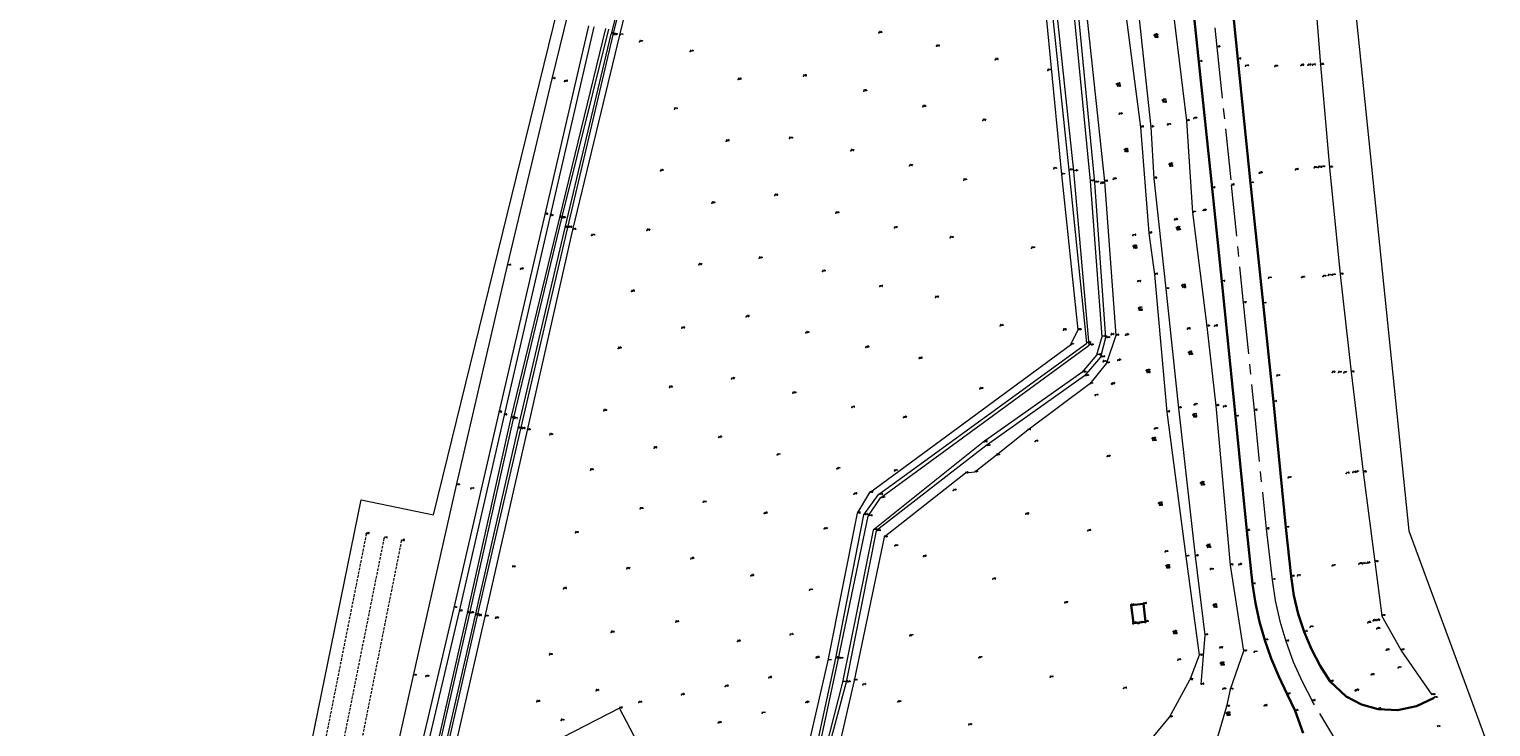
# Model space of a CAD drawing. Header units: metres. Extents: x 102665 to 103901, y 415762 to 419767.
# Tile 5 of 93: x 102841 to 103126, y 416287 to 416423. Entities that reach past the tile are written whole.
import ezdxf
from ezdxf.enums import TextEntityAlignment as Align

# ---------------------------------------------------------------- set-up
doc = ezdxf.new("R2010")
doc.units = ezdxf.units.M
doc.header["$MEASUREMENT"] = 0
doc.linetypes.add('AM-AS', pattern=[16, 10, -2, 2, -2])
doc.linetypes.add('DASHED', pattern=[0.75, 0.5, -0.25])
for name, color, linetype, lineweight in [('B-BH-OG-TOPOGRAFIE_BEBOUWING-G', 7, 'Continuous', 30), ('B-GV-GR-BOOM-S', 90, 'Continuous', 13), ('B-WE-AM-AS-G', 10, 'AM-AS', 13), ('DTM-Boomdiameter', 96, 'Continuous', 0), ('DTM-Dorpel', 20, 'Continuous', 0), ('DTM-Hekwerk', 36, 'Continuous', 0), ('DTM-Hoogtecijfer', 7, 'Continuous', 0), ('DTM-Insteek', 125, 'Continuous', 0), ('DTM-Rijweggrens', 253, 'Continuous', 0), ('DTM-Taludlijn', 71, 'Continuous', 0), ('DTM-teen_sloot', 140, 'Continuous', 0), ('DTM-Vangrail', 11, 'Continuous', 0), ('DTM-Verkeersbordpaal', 25, 'Continuous', 0), ('DTM-Watergrens', 140, 'Continuous', 0), ('DTM-wegmarkeringen', 40, 'DASHED', 0), ('DTM_09-07-2015_terrestrisch', 83, 'Continuous', 0), ('Level 25', 7, 'Continuous', 0), ('mp', 7, 'Continuous', 0)]:
    doc.layers.add(name, color=color, linetype=linetype, lineweight=lineweight)
doc.styles.add('LBD', font='txt.shx')
doc.styles.get("Standard").update_dxf_attribs({"font": 'txt.shx'})

# ---------------------------------------------------------------- blocks, each defined once
blk = doc.blocks.new('125_2')
at = {"layer": 'Level 25', "color": 0, "linetype": 'Continuous', "lineweight": 0}
for p, q in [((0.2119999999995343, 0.2119999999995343), (-0.2119999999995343, -0.2119999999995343)), ((0.2119999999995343, -0.2119999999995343), (-0.2119999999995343, 0.2119999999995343))]:
    blk.add_line(p, q, dxfattribs=at)
blk.add_circle((0, 0), 0.3, dxfattribs=at)
blk = doc.blocks.new('145_2')
at = {"color": 0, "linetype": 'ByBlock', "lineweight": -2, "flags": 128}
blk.add_lwpolyline([(-0.25, 0), (-0.1558730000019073, 0.1954579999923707), (0.05563000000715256, 0.2437320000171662), (0.2252420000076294, 0.1084710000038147), (0.2252420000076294, -0.1084710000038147), (0.05563000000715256, -0.2437320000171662), (-0.1558730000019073, -0.1954579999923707), (0.25, 0)], dxfattribs=at)
blk.add_lwpolyline([(-0.25, 0), (-0.2022550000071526, 0.1469460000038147), (-0.07725500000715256, 0.2377640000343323), (0.07725400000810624, 0.2377640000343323), (0.2022540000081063, 0.1469460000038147), (0.25, 0), (0.2022540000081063, -0.1469460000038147), (0.07725400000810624, -0.2377640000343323), (-0.07725500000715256, -0.2377640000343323), (-0.2022550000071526, -0.1469460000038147), (-0.25, 0)], close=True, dxfattribs=at)

msp = doc.modelspace()

# ---------------------------------------------------------------- linework, layer by layer
at = {"layer": 'B-BH-OG-TOPOGRAFIE_BEBOUWING-G'}
for p in [(103055.431, 416310.868, 1.372), (103057.8231579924, 416311.1466648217, 1.404), (103055.852, 416307.346, 1.38), (103058.204, 416307.597, 1.536)]:
    msp.add_point(p, dxfattribs=at)
msp.add_3dface([(103055.431, 416310.868, 1.372), (103057.8231579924, 416311.1466648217, 1.404), (103058.204, 416307.597, 1.536), (103055.852, 416307.346, 1.38)], dxfattribs=at)
at = {"layer": 'B-WE-AM-AS-G', "extrusion": (-0.00283866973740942, 0.004732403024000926, 0.9999847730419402), "elevation": 1681.884988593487}
msp.add_lwpolyline([(103096.9194790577, 416277.8800729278), (103090.3013041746, 416288.9131964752)], dxfattribs=at)
at = {"layer": 'B-WE-AM-AS-G'}
msp.add_polyline3d([(103070.04, 416439.287, 4.249000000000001), (103072.137, 416419.599, 4.248), (103074.928, 416392.7310000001, 4.203), (103077.273, 416369.799, 4.216), (103079.383, 416348.837, 4.222000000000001), (103081.712, 416325.709, 4.217000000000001), (103082.885, 416315.808, 4.186), (103083.5152032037, 416311.7576460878, 4.211), (103084.4067881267, 416307.7566962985, 4.236), (103085.556, 416303.822, 4.261), (103087.0106600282, 416299.8392789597, 4.328333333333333), (103088.729241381, 416295.9631235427, 4.395666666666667), (103090.704, 416292.211, 4.463)], dxfattribs=at)
at = {"layer": 'DTM-Dorpel'}
msp.add_point((103056.9874865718, 416307.4143037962, 1.703), dxfattribs=at)
at = {"layer": 'DTM-Hekwerk', "color": 36, "extrusion": (-0.3815337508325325, -0.2039461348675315, 0.9015752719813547), "elevation": -124238.7385015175, "flags": 128}
msp.add_lwpolyline([(-318523.247149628, 258921.5190423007), (-318533.781148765, 258920.2084301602), (-318541.4469071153, 258920.0119539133)], dxfattribs=at)
at = {"layer": 'DTM-Hekwerk', "color": 36}
for points in [[(103090.603, 416437.372, 3.81), (103092.311, 416416.178, 3.875), (103094.073, 416396.165, 3.833), (103096.143, 416375.288, 3.819), (103098.29, 416356.246, 3.86), (103100.667, 416336.754, 3.878), (103102.932, 416319.278, 3.743), (103104.299, 416308.772, 3.989)], [(102949.625, 416423.797, 1.094), (102941.155, 416386.978, 1.058), (102932.149, 416348.434, 0.864), (102923.394, 416310.343, 0.935), (102915.106, 416275.037, 1.097), (102906.95, 416237.5790000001, 1.025), (102899.197, 416201.2420000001, 1.176), (102897.126, 416189.56, 1.305)], [(102942.2784308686, 416283.9162895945, 0.9833874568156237), (102949.415, 416270.432, 1.041), (102962.64, 416277.521, 1.09), (102955.658, 416290.765, 1.019), (102942.2784308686, 416283.9162895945, 1.009067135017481)]]:
    msp.add_polyline3d(points, dxfattribs=at)
at = {"layer": 'DTM-Hoogtecijfer'}
for p in [(102959.613, 416420.678, 0.77), (103006.241, 416422.422, 0.8290000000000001), (102969.468, 416418.77, 0.79), (103017.498, 416419.7800000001, 0.897), (103028.939, 416417.168, 0.8040000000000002), (103039.144, 416415.093, 0.769), (103077.694, 416415.903, 4.175), (103083.403, 416415.869, 3.994), (103088.499, 416416.021, 3.796), (103089.864, 416416.1, 3.421), (103090.763, 416416.134, 3.717), (102944.974, 416412.923, 1.299), (102978.834, 416413.29, 0.796), (102991.552, 416413.988, 0.8030000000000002), (103003.303, 416411.05, 0.8450000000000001), (102966.388, 416407.531, 0.79), (103014.797, 416408.004, 0.8470000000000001), (103053.1, 416406.5520000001, 1.247), (103067.625, 416405.709, 3.994), (103026.515, 416405.352, 0.8220000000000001), (103062.508, 416404.45, 2.733), (102976.489, 416401.299, 0.8040000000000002), (102988.816, 416401.836, 0.794), (103000.802, 416399.421, 0.917), (102963.682, 416395.5140000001, 0.8080000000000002), (103012.24, 416396.512, 0.923), (103040.311, 416395.891, 0.731), (103080.376, 416395.082, 4.082), (103087.421, 416395.711, 3.954), (103091.068, 416396.065, 3.696), (103091.842, 416396.179, 3.537), (103092.544, 416396.228, 3.785), (103022.779, 416393.711, 0.907), (103049.486, 416393.063, 0.595), (103051.913, 416393.8780000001, 1.087), (102973.698, 416389.186, 0.8260000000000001), (102985.952, 416390.687, 0.9560000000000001), (102997.85, 416387.26, 0.9870000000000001), (103063.881, 416385.931, 2.583000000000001), (103069.466, 416387.804, 4.023000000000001), (102950.24, 416382.899, 0.789), (102961.041, 416383.9050000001, 0.8240000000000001), (103009.255, 416384.379, 1.014), (103055.732, 416382.897, 1.155), (103020.138, 416382.45, 0.9880000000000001), (103036.021, 416380.44, 0.906), (102971.172, 416377.2150000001, 0.817), (102982.928, 416378.472, 0.929), (102936.369, 416376.365, 1.28), (102995.221, 416375.922, 1.008), (103082.177, 416374.592, 4.106), (103088.636, 416374.72, 3.93), (103092.795, 416374.918, 3.735), (103093.79, 416375.094, 3.47), (103094.624, 416375.184, 3.709), (102958.037, 416372.008, 0.8570000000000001), (103006.401, 416372.941, 1.104), (103056.696, 416373.914, 1.124), (103017.278, 416370.816, 0.9770000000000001), (102980.368, 416367.069, 1.002), (102967.826, 416364.824, 0.8580000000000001), (102992.023, 416363.921, 1.042), (103029.912, 416365.289, 0.9780000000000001), (103042.207, 416364.44, 0.8040000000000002), (103051.501, 416363.561, 0.463), (103054.32, 416363.479, 1.046), (103066.374, 416364.64, 2.556), (103071.688, 416365.238, 3.999), (102955.443, 416360.896, 0.876), (103003.702, 416361.085, 1.077), (103014.109, 416358.936, 1.004), (103049.938, 416358.312, 0.474), (103052.799, 416358.537, 1.07), (102977.518, 416354.959, 1.017), (103083.814, 416355.5410000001, 4.142), (103094.594, 416356.191, 3.818), (103095.807, 416356.219, 3.432), (103096.838, 416356.1170000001, 3.774), (102965.41, 416353.267, 0.8480000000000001), (102989.494, 416352.18, 1.043), (103025.93, 416353.046, 0.9870000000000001), (103048.367, 416351.709, 1.152), (102952.609, 416348.728, 0.8440000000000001), (103000.942, 416349.4, 1.097), (103067.7, 416349.922, 2.671), (103073.414, 416349.494, 4.043), (103011.051, 416347.419, 1.022), (102942.075, 416344.047, 0.8360000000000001), (102975.019, 416343.545, 1.046), (103059.982, 416345.208, 1.344), (102962.41, 416341.475, 0.799), (102986.422, 416340.143, 1.109), (103036.687, 416342.782, 1.162), (102950.006, 416337.205, 0.886), (102998.061, 416337.418, 1.072), (103050.74, 416339.8670000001, 1.219), (103009.294, 416337.042, 1.106), (103085.999, 416335.648, 4.165), (103097.347, 416336.542, 3.701), (103098.594, 416336.7310000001, 3.44), (103099.151, 416336.81, 3.667), (102926.681, 416333.517, 1.185), (103001.378, 416332.513, 1.102), (103020.748, 416333.2260000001, 1.066), (102959.706, 416329.61, 0.876), (102972.016, 416330.907, 1.002), (102983.886, 416328.714, 1.054), (103034.877, 416328.591, 1.264), (102947.083, 416324.936, 0.893), (102995.59, 416325.752, 1.237), (103046.951, 416325.364, 1.382), (103009.36, 416322.394, 1.111), (103014.911, 416320.325, 1.2), (103062.012, 416321.2640000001, 1.428), (102957.114, 416317.953, 0.921), (102969.586, 416319.906, 1.054), (103070.853, 416317.8, 2.436), (103076.386, 416318.748, 4.047000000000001), (103094.606, 416318.502, 3.965), (103099.786, 416318.885, 3.577), (103100.481, 416318.925, 3.448), (103101.366, 416319.024, 3.646), (102981.302, 416316.562, 1.058), (103028.438, 416315.955, 1.315), (103087.805, 416316.586, 4.115), (102944.8, 416314.05, 0.862), (102992.713, 416313.816, 1.165), (103042.468, 416311.289, 1.366), (102931.533, 416308.304, 0.8210000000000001), (102966.632, 416307.567, 0.9490000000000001), (103090.276, 416306.582, 4.187), (103101.534, 416307.414, 3.849), (103102.558, 416307.82, 3.624), (103103.281, 416307.888, 3.817), (103103.297, 416306.251, 3.83), (102954.059, 416305.544, 0.8340000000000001), (102978.653, 416303.804, 1.052), (102988.9312736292, 416305.0749686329, 1.18), (103012.285, 416304.891, 1.265), (102942.018, 416301.182, 0.9380000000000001), (102994.024, 416300.599, 1.078), (103025.734, 416300.6170000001, 1.373), (103064.481, 416300.158, 1.75), (103072.672, 416302.518, 2.622), (103079.36, 416301.678, 4.113000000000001), (103105.138, 416302.105, 3.859), (103107.483, 416298.64, 3.909), (102917.963, 416296.959, 1.236), (102976.302, 416294.997, 1.045), (102984.775, 416296.719, 1.063), (103003.141, 416295.319, 1.158), (103039.603, 416296.828, 1.435), (103053.949, 416294.641, 1.698), (103073.273, 416294.4810000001, 3.388), (103102.214, 416297.261, 4.3), (102939.567, 416292.042, 0.9530000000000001), (102951.104436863, 416294.1811336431, 0.9620000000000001), (102959.443, 416291.87, 0.9790000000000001), (102967.758, 416293.403, 1.04), (102992.013, 416291.863, 1.073), (103009.94, 416291.996, 1.292), (102983.463, 416289.8020000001, 1.109), (103081.36, 416291.251, 4.258), (102944.294, 416288.415, 0.9420000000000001), (102974.926, 416287.917, 1.085), (103023.747, 416287.521, 1.419)]:
    msp.add_point(p, dxfattribs=at)
at = {"layer": 'DTM-Insteek', "extrusion": (0.4350992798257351, -0.1048505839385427, 0.894256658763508), "elevation": 1134.574851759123, "flags": 128}
msp.add_lwpolyline([(428914.0083684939, -2265.255117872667), (428953.0537916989, -2265.268524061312), (429000.1151681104, -2265.395882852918)], dxfattribs=at)
at = {"layer": 'DTM-Insteek'}
for points in [[(102990.274, 416273.536, 1.137), (102996.348, 416300.083, 1.11), (103002.046, 416328.761, 1.06), (103004.479, 416332.803, 1.062), (103043.6, 416361.623, 0.765), (103045.071, 416364.491, 0.629), (103041.912, 416394.81, 0.7130000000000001), (103038.688, 416427.534, 0.645)], [(103046.729, 416426.207, 1.048), (103050.214, 416393.4270000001, 0.9600000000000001), (103052.455, 416363.415, 0.9), (103050.576, 416358.002, 0.9480000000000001), (103047.373, 416354.021, 1.112), (103035.251, 416344.951, 1.159), (103029.176, 416340.109, 0.8490000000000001), (103024.921, 416336.798, 1.013), (103023.127, 416336.572, 1.037), (103007.3, 416324.118, 1.277), (103001.421, 416296.181, 0.9690000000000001), (102996.071, 416273.073, 1.212)], [(102950.679, 416423.599, 0.9460000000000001), (102942.143, 416386.734, 1.04), (102933.175, 416347.893, 0.9560000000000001), (102924.449, 416309.714, 0.9630000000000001), (102916.163, 416274.621, 1.092), (102907.887, 416237.132, 0.999), (102900.081, 416200.751, 1.063)], [(102911.652, 416230.767, 0.862), (102920.594, 416269.7, 0.783), (102929.53, 416308.635, 0.7060000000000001), (102937.727, 416344.9920000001, 0.8280000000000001), (102946.591, 416384.011, 0.776)]]:
    msp.add_polyline3d(points, dxfattribs=at)
at = {"layer": 'DTM-Rijweggrens', "lineweight": 30}
for points in [[(103066.26, 416439.157, 4.155), (103068.628, 416416.7420000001, 4.151), (103071.182, 416392.154, 4.103), (103073.083, 416373.93, 4.117), (103075.725, 416347.63, 4.12), (103077.933, 416325.372, 4.081000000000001)], [(103073.962, 416439.658, 4.139), (103076.216, 416417.27, 4.161), (103078.704, 416393.107, 4.107), (103081.147, 416369.676, 4.106), (103083.149, 416350.47, 4.097000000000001), (103085.568, 416325.972, 4.141)], [(103085.568, 416325.972, 4.141), (103086.62, 416316.434, 4.096), (103087.1541816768, 416312.777221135, 4.113666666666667), (103087.996537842, 416309.178913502, 4.131333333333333), (103089.141, 416305.665, 4.149), (103090.5646433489, 416302.2918236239, 4.191), (103092.2666551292, 416299.0501828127, 4.233000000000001), (103094.235, 416295.963, 4.275)], [(103077.933, 416325.372, 4.081000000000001), (103079.035, 416314.982, 4.097000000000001), (103079.6364036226, 416311.2832785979, 4.107666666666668), (103080.4519913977, 416307.6258145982, 4.118333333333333), (103081.479, 416304.022, 4.129), (103082.7285160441, 416300.4459490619, 4.177333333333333), (103084.1861983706, 416296.9495805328, 4.225666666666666), (103085.847, 416293.545, 4.274), (103087.364, 416290.256, 4.346)], [(103094.235, 416295.963, 4.275), (103097.30280212, 416293.0798264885, 4.377333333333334), (103100.2864940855, 416291.4807789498, 4.461666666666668), (103103.546, 416290.567, 4.546), (103107.3401965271, 416290.4102042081, 4.608000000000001), (103111.0588067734, 416291.1799119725, 4.67), (103114.479, 416292.83, 4.732)], [(103088.923, 416285.91, 4.383), (103087.364, 416290.256, 4.346)]]:
    msp.add_polyline3d(points, dxfattribs=at)
at = {"layer": 'DTM-Taludlijn'}
for points in [[(103047.662, 416578.574, 4.727), (103052.752, 416539.661, 4.21), (103054.514, 416517.634, 3.929), (103056.399, 416491.137, 3.763), (103059.443, 416463.093, 3.773), (103063.345, 416428.615, 3.854), (103066.213, 416405.26, 3.842), (103067.387, 416387.394, 3.77), (103070.152, 416365.171, 3.809), (103071.943, 416349.679, 3.857), (103074.697, 416318.688, 3.823), (103077.313, 416301.87, 3.93), (103074.687, 416294.437, 3.728), (103073.994, 416291.1280000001, 3.922), (103071.379, 416282.276, 3.953), (103063.484, 416272.167, 3.913), (103060.367, 416268.833, 3.986), (103051.748, 416260.072, 3.735), (103043.272, 416256.925, 2.974000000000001)], [(103039.392, 416575.353, 1.466), (103044.308, 416538.7310000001, 1.324), (103047.242, 416522.0520000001, 1.671), (103050.178, 416490.811, 1.688), (103052.845, 416462.57, 1.586), (103056.837, 416426.328, 1.622), (103059.224, 416404.047, 1.632), (103059.815, 416394.028, 1.502), (103062.172, 416372.496, 1.443), (103064.614, 416349.256, 1.552), (103067.888, 416320.393, 1.677), (103069.755, 416305.026, 1.946), (103069.017, 416295.424, 2.401)], [(103037.727, 416568.06, 1.176), (103041.716, 416546.089, 1.221), (103045.235, 416518.082, 1.258), (103048.144, 416492.3510000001, 1.237), (103051.082, 416462.294, 1.271), (103053.874, 416430.015, 1.2), (103057.242, 416404.024, 1.299), (103058.877, 416383.365, 1.196), (103059.985, 416375.3290000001, 1.157), (103062.347, 416348.494, 1.296), (103066.102, 416320.343, 1.466), (103068.683, 416301.089, 1.923), (103066.853, 416296.319, 2.02)], [(103035.315, 416265.306, 2.131), (103047.417, 416272.855, 2.2), (103054.902, 416279.377, 2.175), (103062.886, 416289.066, 2.205), (103066.853, 416296.319, 2.02)]]:
    msp.add_polyline3d(points, dxfattribs=at)
at = {"layer": 'DTM-teen_sloot', "extrusion": (0.0004262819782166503, 0.001738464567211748, 0.9999983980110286), "elevation": 767.2126485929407, "flags": 128}
msp.add_lwpolyline([(102965.2099405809, 416467.0475641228), (102954.0339057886, 416421.4694952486)], dxfattribs=at)
at = {"layer": 'DTM-teen_sloot'}
for points in [[(103024.153, 416584.309, -1.097), (103027.808, 416567.477, -1.141), (103033.1, 416530.364, -0.992), (103038.48, 416483.938, -1.019), (103041.047, 416460.273, -0.905), (103044.258, 416426.17, -1.006), (103047.41, 416393.512, -1.096), (103049.728, 416363.18, -1.09), (103048.684, 416359.58, -1.297), (103045.832, 416356.218, -1.065), (103026.582, 416342.64, -0.897), (103005.131, 416325.508, -1.169), (102999.163, 416295.833, -1.115), (102993.364, 416273.16, -0.933), (102982.11, 416240.566, -1.118), (102981.411, 416240.866, -0.901), (102992.582, 416273.493, -0.9760000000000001), (102998.394, 416300.444, -0.994), (103004.151, 416328.222, -1.103), (103006.573, 416331.784, -0.914), (103047.212, 416361.531, -1.286), (103044.21, 416395.462, -1.006), (103040.743, 416428.537, -1.047)], [(102953.53, 416423.108, -0.5600000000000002), (102944.391, 416386.281, -0.5740000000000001), (102934.977, 416347.186, -0.7200000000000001), (102926.465, 416309.277, -0.571), (102918.457, 416274.373, -0.482), (102909.689, 416236.864, -0.788), (102902.119, 416199.773, -0.7240000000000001), (102900.2, 416190.265, -0.601), (102899.419, 416183.974, -0.7210000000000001), (102899.79, 416176.184, -0.994), (102901.791, 416168.5680000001, -0.926)], [(102903.75, 416167.241, -0.8520000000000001), (102900.545, 416182.0300000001, -0.792), (102901.323, 416190.7, -0.627), (102910.09, 416231.316, -0.8210000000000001), (102918.735, 416270.0790000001, -0.537), (102927.628, 416308.922, -0.5740000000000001), (102935.9, 416345.33, -0.64), (102945.089, 416384.477, -0.622), (102954.043, 416422.174, -0.61)]]:
    msp.add_polyline3d(points, dxfattribs=at)
at = {"layer": 'DTM-Vangrail'}
msp.add_polyline3d([(102887.817, 416165.223, 1.38), (102890.473, 416179.569, 1.42), (102899.142, 416220.631, 1.387), (102906.735, 416257.937, 1.445), (102915.533, 416297.15, 1.442), (102923.899, 416334.252, 1.392), (102933.885, 416377.04, 1.448), (102942.557, 416413.438, 1.456), (102951.159, 416448.51, 1.401), (102960.261, 416485.641, 1.406), (102968.926, 416520.6010000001, 1.436)], dxfattribs=at)
at = {"layer": 'DTM-Watergrens'}
for points in [[(102909.052, 416160.39, -0.412), (102904.272, 416167.309, -0.4020000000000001), (102900.978, 416181.895, -0.353), (102901.747, 416190.463, -0.262), (102910.581, 416231.151, -0.237), (102919.165, 416269.9430000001, -0.286), (102927.983, 416308.811, -0.296), (102936.476, 416345.22, -0.304), (102945.587, 416384.463, -0.298), (102954.45, 416422.007, -0.291), (102965.77, 416468.037, -0.334)], [(103045.081, 416426.15, -0.438), (103048.296, 416393.268, -0.473), (103050.429, 416362.982, -0.444), (103049.438, 416359.194, -0.445), (103046.306, 416355.545, -0.439), (103027.092, 416341.92, -0.437), (103005.714, 416325.322, -0.454), (102999.845, 416295.849, -0.454), (102993.73, 416273.026, -0.472), (102982.643, 416240.1930000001, -0.439), (102980.594, 416240.883, -0.429), (102992.078, 416273.743, -0.479), (102997.869, 416300.517, -0.443), (103003.326, 416328.46, -0.448), (103006.188, 416332.407, -0.459), (103046.751, 416361.946, -0.517), (103043.336, 416395.632, -0.449), (103039.863, 416428.322, -0.451)], [(102952.967, 416423.227, -0.284), (102943.974, 416386.385, -0.336), (102934.48, 416347.4050000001, -0.285), (102925.975, 416309.327, -0.274), (102918.08, 416274.453, -0.299), (102909.07, 416237.008, -0.2810000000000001), (102901.582, 416199.74, -0.329), (102899.686, 416190.3020000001, -0.302), (102899.072, 416184.17, -0.35), (102899.295, 416176.022, -0.38), (102901.278, 416168.488, -0.416)]]:
    msp.add_polyline3d(points, dxfattribs=at)
at = {"layer": 'DTM-wegmarkeringen', "extrusion": (-6.013522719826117e-05, -0.0003025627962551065, 0.9999999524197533), "elevation": -130.3376842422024}
msp.add_lwpolyline([(102906.3239230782, 416324.7576207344), (102877.2549203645, 416178.5006140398)], dxfattribs=at)
at = {"layer": 'DTM-wegmarkeringen', "extrusion": (-0.0001161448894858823, -0.0005805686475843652, 0.9999998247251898), "elevation": -251.9020739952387}
msp.add_lwpolyline([(102880.0214994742, 416174.7998914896), (102909.8405097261, 416323.8549166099)], dxfattribs=at)
at = {"layer": 'DTM-wegmarkeringen', "extrusion": (-0.0001117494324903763, -0.0005608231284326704, 0.9999998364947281), "elevation": -243.3282856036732}
msp.add_lwpolyline([(102882.8085327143, 416170.6929834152), (102913.2225424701, 416323.3280074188)], dxfattribs=at)
at = {"layer": 'DTM-wegmarkeringen'}
for p in [(102906.324, 416324.778, 1.815), (102909.841, 416323.931, 1.755), (102913.223, 416323.399, 1.656)]:
    msp.add_point(p, dxfattribs=at)
at = {"layer": 'DTM_09-07-2015_terrestrisch', "flags": 128}
for points in [[(102840.6303806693, 416028.6885510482), (102869.7829558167, 416187.6692939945), (102877.5224246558, 416195.1391453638), (102905.3361407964, 416331.360184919), (102919.4111358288, 416328.4863416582), (102980.5454657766, 416577.4891938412)], [(103090.4929376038, 416511.0170268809), (103109.5652001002, 416325.3600959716), (103121.6581201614, 416292.437417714), (103125.5079575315, 416281.9563299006), (103103.7420888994, 416269.3541195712), (103113.3769378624, 416232.9929383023), (103079.6549664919, 416213.5574916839), (103043.3268474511, 416203.913874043), (103013.7905071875, 416166.9203244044), (102932.6099944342, 416100.1362960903)]]:
    msp.add_lwpolyline(points, dxfattribs=at)
at = {"layer": 'mp'}
msp.add_point((102955.75, 416421.967, 0.77), dxfattribs=at)

# ---------------------------------------------------------------- block references
at = {"layer": 'B-GV-GR-BOOM-S', "xscale": 0.5, "yscale": 0.5, "zscale": 0.5}
for p in [(103060.02, 416421.931, 2.592), (103052.668, 416412.428, 1.297), (103061.615, 416409.307, 2.771), (103054.185, 416399.642, 1.278), (103062.893, 416396.835, 2.671), (103064.325, 416384.419, 2.817), (103055.891, 416380.8510000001, 1.232), (103065.4, 416373.183, 2.747), (103056.917, 416368.73, 1.272), (103066.694, 416360.124, 2.561), (103058.461, 416356.593, 1.292), (103051.675, 416353.984, 1.196), (103067.562, 416347.945, 2.701), (103059.605, 416343.345, 1.374), (103069.043, 416334.675, 2.565), (103060.864, 416330.765, 1.419), (103070.247, 416322.519, 2.562), (103062.31, 416318.537, 1.492), (103071.518, 416310.85, 2.615000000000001), (103063.708, 416305.697, 1.62), (103072.907, 416299.57, 2.786), (103074.072, 416289.816, 3.986)]:
    msp.add_blockref('145_2', p, dxfattribs=at)
at = {"layer": 'DTM-Verkeersbordpaal', "xscale": 0.5, "yscale": 0.5, "zscale": 0.5}
msp.add_blockref('125_2', (103099.195, 416294.227, 4.518), dxfattribs=at)

# ---------------------------------------------------------------- texts
at = {"layer": 'B-BH-OG-TOPOGRAFIE_BEBOUWING-G'}
for s, p in [('1.37', (103055.431, 416310.868)), ('1.40', (103057.8231579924, 416311.1466648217)), ('1.38', (103055.852, 416307.346)), ('1.54', (103058.204, 416307.597))]:
    msp.add_text(s, height=0.2, dxfattribs=at).set_placement(p, align=Align.BOTTOM_LEFT)
at = {"layer": 'B-GV-GR-BOOM-S'}
for s, p in [('2.59', (103060.02, 416421.931)), ('1.30', (103052.668, 416412.428)), ('2.77', (103061.615, 416409.307)), ('1.28', (103054.185, 416399.642)), ('2.67', (103062.893, 416396.835)), ('2.82', (103064.325, 416384.419)), ('1.23', (103055.891, 416380.8510000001)), ('2.75', (103065.4, 416373.183)), ('1.27', (103056.917, 416368.73)), ('2.56', (103066.694, 416360.124)), ('1.29', (103058.461, 416356.593)), ('1.20', (103051.675, 416353.984)), ('2.70', (103067.562, 416347.945)), ('1.37', (103059.605, 416343.345)), ('2.57', (103069.043, 416334.675)), ('1.42', (103060.864, 416330.765)), ('2.56', (103070.247, 416322.519)), ('1.49', (103062.31, 416318.537)), ('2.62', (103071.518, 416310.85)), ('1.62', (103063.708, 416305.697)), ('2.79', (103072.907, 416299.57)), ('3.99', (103074.072, 416289.816))]:
    msp.add_text(s, height=0.2, dxfattribs=at).set_placement(p, align=Align.BOTTOM_LEFT)
at = {"layer": 'B-WE-AM-AS-G'}
for s, p in [('4.25', (103072.137, 416419.599)), ('4.20', (103074.928, 416392.7310000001)), ('4.22', (103077.273, 416369.799)), ('4.22', (103079.383, 416348.837)), ('4.22', (103081.712, 416325.709)), ('4.19', (103082.885, 416315.808)), ('4.26', (103085.556, 416303.822)), ('4.46', (103090.704, 416292.211))]:
    msp.add_text(s, height=0.2, dxfattribs=at).set_placement(p, align=Align.BOTTOM_LEFT)
at = {"layer": 'DTM-Boomdiameter', "linetype": 'Continuous', "style": 'LBD'}
for s, p in [('0.60', (103060.3533333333, 416421.6560757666, 1.268)), ('0.60', (103053.0013333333, 416412.1530757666, -0.02700000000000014)), ('0.60', (103061.9483333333, 416409.0320757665, 1.447)), ('0.60', (103054.5183333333, 416399.3670757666, -0.04600000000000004)), ('0.50', (103063.2263333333, 416396.5600757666, 1.347)), ('0.55', (103064.6583333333, 416384.1440757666, 1.493)), ('0.60', (103056.2243333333, 416380.5760757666, -0.09200000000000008)), ('0.60', (103065.7333333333, 416372.9080757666, 1.423)), ('0.60', (103057.2503333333, 416368.4550757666, -0.05200000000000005)), ('0.55', (103067.0273333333, 416359.8490757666, 1.237)), ('0.50', (103058.7943333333, 416356.3180757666, -0.03200000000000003)), ('0.60', (103067.8953333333, 416347.6700757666, 1.377)), ('0.55', (103059.9383333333, 416343.0700757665, 0.05000000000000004)), ('0.55', (103069.3763333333, 416334.4000757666, 1.241)), ('0.60', (103061.1973333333, 416330.4900757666, 0.09499999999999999)), ('0.55', (103070.5803333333, 416322.2440757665, 1.238)), ('0.60', (103062.6433333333, 416318.2620757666, 0.1679999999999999)), ('0.60', (103071.8513333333, 416310.5750757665, 1.291)), ('0.60', (103064.0413333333, 416305.4220757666, 0.296)), ('0.55', (103073.2403333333, 416299.2950757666, 1.462)), ('0.60', (103074.4053333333, 416289.5410757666, 2.662))]:
    msp.add_text(s, height=0.25, dxfattribs=at).set_placement(p, align=Align.MIDDLE_CENTER)
at = {"layer": 'DTM-Dorpel'}
msp.add_text('DH', height=0.2, dxfattribs=at).set_placement((103056.9874865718, 416307.4143037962), align=Align.TOP_RIGHT)
msp.add_text('1.70', height=0.2, dxfattribs=at).set_placement((103056.9874865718, 416307.4143037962), align=Align.BOTTOM_LEFT)
at = {"layer": 'DTM-Hekwerk', "color": 36}
for s, p in [('3.88', (103092.311, 416416.178)), ('3.83', (103094.073, 416396.165)), ('1.06', (102941.155, 416386.978)), ('3.82', (103096.143, 416375.288)), ('3.86', (103098.29, 416356.246)), ('0.86', (102932.149, 416348.434)), ('3.88', (103100.667, 416336.754)), ('3.74', (103102.932, 416319.278)), ('0.94', (102923.394, 416310.343)), ('3.99', (103104.299, 416308.772)), ('4.07', (103108.069, 416302.095)), ('4.64', (103114.077, 416293.362)), ('1.02', (102955.658, 416290.765))]:
    msp.add_text(s, height=0.2, dxfattribs=at).set_placement(p, align=Align.BOTTOM_LEFT)
at = {"layer": 'DTM-Hoogtecijfer'}
for s, p in [('0.83', (103006.241, 416422.422)), ('0.77', (102959.613, 416420.678)), ('0.90', (103017.498, 416419.7800000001)), ('0.79', (102969.468, 416418.77)), ('0.80', (103028.939, 416417.168)), ('0.80', (102991.552, 416413.988)), ('0.77', (103039.144, 416415.093)), ('4.18', (103077.694, 416415.903)), ('3.99', (103083.403, 416415.869)), ('3.80', (103088.499, 416416.021)), ('3.42', (103089.864, 416416.1)), ('3.72', (103090.763, 416416.134)), ('1.30', (102944.974, 416412.923)), ('0.80', (102978.834, 416413.29)), ('0.85', (103003.303, 416411.05)), ('0.79', (102966.388, 416407.531)), ('0.85', (103014.797, 416408.004)), ('0.82', (103026.515, 416405.352)), ('1.25', (103053.1, 416406.5520000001)), ('3.99', (103067.625, 416405.709)), ('2.73', (103062.508, 416404.45)), ('0.80', (102976.489, 416401.299)), ('0.79', (102988.816, 416401.836)), ('0.92', (103000.802, 416399.421)), ('0.81', (102963.682, 416395.5140000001)), ('0.92', (103012.24, 416396.512)), ('0.73', (103040.311, 416395.891)), ('4.08', (103080.376, 416395.082)), ('3.95', (103087.421, 416395.711)), ('3.70', (103091.068, 416396.065)), ('3.54', (103091.842, 416396.179)), ('3.79', (103092.544, 416396.228)), ('0.91', (103022.779, 416393.711)), ('0.60', (103049.486, 416393.0630000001)), ('1.09', (103051.913, 416393.8780000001)), ('0.83', (102973.698, 416389.186)), ('0.96', (102985.952, 416390.687)), ('0.99', (102997.85, 416387.26)), ('2.58', (103063.881, 416385.931)), ('4.02', (103069.466, 416387.804)), ('0.79', (102950.24, 416382.899)), ('0.82', (102961.041, 416383.9050000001)), ('1.01', (103009.255, 416384.379)), ('1.16', (103055.732, 416382.897)), ('0.99', (103020.138, 416382.45)), ('0.91', (103036.021, 416380.44)), ('0.82', (102971.172, 416377.2150000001)), ('0.93', (102982.928, 416378.472)), ('1.28', (102936.369, 416376.365)), ('1.01', (102995.221, 416375.922)), ('4.11', (103082.177, 416374.592)), ('3.93', (103088.636, 416374.72)), ('3.74', (103092.795, 416374.918)), ('3.47', (103093.79, 416375.094)), ('3.71', (103094.624, 416375.184)), ('0.86', (102958.037, 416372.008)), ('1.10', (103006.401, 416372.941)), ('1.12', (103056.696, 416373.914)), ('0.98', (103017.278, 416370.816)), ('1.00', (102980.368, 416367.069)), ('0.86', (102967.826, 416364.824)), ('1.04', (102992.023, 416363.921)), ('0.98', (103029.912, 416365.289)), ('0.80', (103042.207, 416364.44)), ('0.46', (103051.501, 416363.561)), ('1.05', (103054.32, 416363.479)), ('2.56', (103066.374, 416364.64)), ('4.00', (103071.688, 416365.238)), ('0.88', (102955.443, 416360.896)), ('1.08', (103003.702, 416361.085)), ('1.00', (103014.109, 416358.936)), ('0.47', (103049.938, 416358.312)), ('1.07', (103052.799, 416358.537)), ('1.02', (102977.518, 416354.959)), ('4.14', (103083.814, 416355.5410000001)), ('3.82', (103094.594, 416356.191)), ('3.43', (103095.807, 416356.219)), ('3.77', (103096.838, 416356.1170000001)), ('0.85', (102965.41, 416353.267)), ('1.04', (102989.494, 416352.18)), ('0.99', (103025.93, 416353.046)), ('1.15', (103048.367, 416351.709)), ('0.84', (102952.609, 416348.728)), ('1.10', (103000.942, 416349.4)), ('2.67', (103067.7, 416349.922)), ('4.04', (103073.414, 416349.494)), ('1.02', (103011.051, 416347.419)), ('0.84', (102942.075, 416344.047)), ('1.05', (102975.019, 416343.545)), ('1.16', (103036.687, 416342.782)), ('1.34', (103059.982, 416345.208)), ('0.80', (102962.41, 416341.475)), ('1.11', (102986.422, 416340.143)), ('1.22', (103050.74, 416339.8670000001)), ('0.89', (102950.006, 416337.205)), ('1.07', (102998.061, 416337.418)), ('1.11', (103009.294, 416337.042)), ('4.17', (103085.999, 416335.648)), ('3.70', (103097.347, 416336.542)), ('3.44', (103098.594, 416336.7310000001)), ('3.67', (103099.151, 416336.81)), ('1.19', (102926.681, 416333.517)), ('1.10', (103001.378, 416332.513)), ('1.07', (103020.748, 416333.2260000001)), ('0.88', (102959.706, 416329.61)), ('1.00', (102972.016, 416330.907)), ('1.05', (102983.886, 416328.714)), ('1.26', (103034.877, 416328.591)), ('1.24', (102995.59, 416325.752)), ('0.89', (102947.083, 416324.936)), ('1.38', (103046.951, 416325.364)), ('1.05', (102969.586, 416319.906)), ('1.11', (103009.36, 416322.394)), ('1.20', (103014.911, 416320.325)), ('1.43', (103062.012, 416321.2640000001)), ('0.92', (102934.801, 416318.284)), ('0.92', (102957.114, 416317.953)), ('2.44', (103070.853, 416317.8)), ('4.05', (103076.386, 416318.748)), ('3.97', (103094.606, 416318.502)), ('3.58', (103099.786, 416318.885)), ('3.45', (103100.481, 416318.925)), ('3.65', (103101.366, 416319.024)), ('1.06', (102981.302, 416316.562)), ('1.32', (103028.438, 416315.955)), ('4.12', (103087.805, 416316.586)), ('0.86', (102944.8, 416314.05)), ('1.17', (102992.713, 416313.816)), ('1.37', (103042.468, 416311.289)), ('0.82', (102931.533, 416308.304)), ('0.95', (102966.632, 416307.567)), ('4.19', (103090.276, 416306.582)), ('3.85', (103101.534, 416307.414)), ('3.62', (103102.558, 416307.82)), ('3.82', (103103.281, 416307.888)), ('3.83', (103103.297, 416306.251)), ('0.83', (102954.059, 416305.544)), ('1.05', (102978.653, 416303.804)), ('1.18', (102988.9312736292, 416305.0749686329)), ('1.27', (103012.285, 416304.891)), ('0.94', (102942.018, 416301.182)), ('1.08', (102994.024, 416300.599)), ('1.37', (103025.734, 416300.6170000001)), ('1.75', (103064.481, 416300.158)), ('2.62', (103072.672, 416302.518)), ('4.11', (103079.36, 416301.678)), ('3.86', (103105.138, 416302.105)), ('4.30', (103102.214, 416297.261)), ('3.91', (103107.483, 416298.64)), ('1.24', (102917.963, 416296.959)), ('1.05', (102976.302, 416294.997)), ('1.06', (102984.775, 416296.719)), ('1.16', (103003.141, 416295.319)), ('1.44', (103039.603, 416296.828)), ('1.70', (103053.949, 416294.641)), ('3.39', (103073.273, 416294.4810000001)), ('0.95', (102939.567, 416292.042)), ('0.96', (102951.104436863, 416294.1811336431)), ('0.98', (102959.443, 416291.87)), ('1.04', (102967.758, 416293.403)), ('1.07', (102992.013, 416291.863)), ('1.29', (103009.94, 416291.996)), ('1.11', (102983.463, 416289.8020000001)), ('4.26', (103081.36, 416291.251)), ('0.94', (102944.294, 416288.415)), ('1.09', (102974.926, 416287.917)), ('1.42', (103023.747, 416287.521))]:
    msp.add_text(s, height=0.2, dxfattribs=at).set_placement(p, align=Align.BOTTOM_LEFT)
at = {"layer": 'DTM-Insteek'}
for s, p in [('0.77', (102955.75, 416421.967)), ('0.71', (103041.912, 416394.81)), ('0.96', (103050.214, 416393.4270000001)), ('1.04', (102942.143, 416386.734)), ('0.78', (102946.591, 416384.011)), ('0.63', (103045.071, 416364.491)), ('0.90', (103052.455, 416363.415)), ('0.77', (103043.6, 416361.623)), ('0.95', (103050.576, 416358.002)), ('1.11', (103047.373, 416354.021)), ('0.96', (102933.175, 416347.893)), ('0.83', (102937.727, 416344.9920000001)), ('1.16', (103035.251, 416344.951)), ('0.85', (103029.176, 416340.109)), ('1.04', (103023.127, 416336.572)), ('1.01', (103024.921, 416336.798)), ('1.06', (103004.479, 416332.803)), ('1.06', (103002.046, 416328.761)), ('1.28', (103007.3, 416324.118)), ('0.96', (102924.449, 416309.714)), ('0.71', (102929.53, 416308.635)), ('1.11', (102996.348, 416300.083)), ('0.97', (103001.421, 416296.181))]:
    msp.add_text(s, height=0.2, dxfattribs=at).set_placement(p, align=Align.BOTTOM_LEFT)
at = {"layer": 'DTM-Rijweggrens', "lineweight": 30}
for s, p in [('4.15', (103068.628, 416416.7420000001)), ('4.16', (103076.216, 416417.27)), ('4.10', (103071.182, 416392.154)), ('4.11', (103078.704, 416393.107)), ('4.12', (103073.083, 416373.93)), ('4.11', (103081.147, 416369.676)), ('4.10', (103083.149, 416350.47)), ('4.12', (103075.725, 416347.63)), ('4.14', (103085.568, 416325.972)), ('4.08', (103077.933, 416325.372)), ('4.10', (103079.035, 416314.982)), ('4.10', (103086.62, 416316.434)), ('4.15', (103089.141, 416305.665)), ('4.13', (103081.479, 416304.022)), ('4.28', (103094.235, 416295.963)), ('4.27', (103085.847, 416293.545)), ('4.73', (103114.479, 416292.83)), ('4.35', (103087.364, 416290.256)), ('4.55', (103103.546, 416290.567)), ('4.73', (103115.012, 416287.129))]:
    msp.add_text(s, height=0.2, dxfattribs=at).set_placement(p, align=Align.BOTTOM_LEFT)
at = {"layer": 'DTM-Taludlijn'}
for s, p in [('1.30', (103057.242, 416404.024)), ('1.63', (103059.224, 416404.047)), ('3.84', (103066.213, 416405.26)), ('1.50', (103059.815, 416394.028)), ('3.77', (103067.387, 416387.394)), ('1.20', (103058.877, 416383.365)), ('1.16', (103059.985, 416375.3290000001)), ('1.44', (103062.172, 416372.496)), ('3.81', (103070.152, 416365.171)), ('1.30', (103062.347, 416348.494)), ('1.55', (103064.614, 416349.256)), ('3.86', (103071.943, 416349.679)), ('1.47', (103066.102, 416320.343)), ('1.68', (103067.888, 416320.393)), ('3.82', (103074.697, 416318.6880000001)), ('1.95', (103069.755, 416305.026)), ('1.92', (103068.683, 416301.089)), ('3.93', (103077.313, 416301.87)), ('2.02', (103066.853, 416296.319)), ('2.40', (103069.017, 416295.424)), ('3.73', (103074.687, 416294.437)), ('2.21', (103062.886, 416289.066)), ('3.92', (103073.994, 416291.1280000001))]:
    msp.add_text(s, height=0.2, dxfattribs=at).set_placement(p, align=Align.BOTTOM_LEFT)
at = {"layer": 'DTM-teen_sloot'}
for s, p in [('-0.61', (102954.043, 416422.174)), ('-1.01', (103044.21, 416395.462)), ('-1.10', (103047.41, 416393.512)), ('-0.57', (102944.391, 416386.281)), ('-0.62', (102945.089, 416384.477)), ('-1.09', (103049.728, 416363.18)), ('-1.29', (103047.212, 416361.531)), ('-1.30', (103048.684, 416359.58)), ('-1.07', (103045.832, 416356.218)), ('-0.72', (102934.977, 416347.186)), ('-0.64', (102935.9, 416345.33)), ('-0.90', (103026.582, 416342.64)), ('-0.91', (103006.573, 416331.784)), ('-1.10', (103004.151, 416328.222)), ('-1.17', (103005.131, 416325.508)), ('-0.57', (102926.465, 416309.277)), ('-0.57', (102927.628, 416308.922)), ('-0.99', (102998.394, 416300.444)), ('-1.12', (102999.163, 416295.833))]:
    msp.add_text(s, height=0.2, dxfattribs=at).set_placement(p, align=Align.BOTTOM_LEFT)
at = {"layer": 'DTM-Vangrail'}
for s, p in [('1.46', (102942.557, 416413.4380000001)), ('1.45', (102933.885, 416377.04)), ('1.39', (102923.899, 416334.252)), ('1.44', (102915.533, 416297.15))]:
    msp.add_text(s, height=0.2, dxfattribs=at).set_placement(p, align=Align.BOTTOM_LEFT)
at = {"layer": 'DTM-Verkeersbordpaal'}
msp.add_text('4.52', height=0.2, dxfattribs=at).set_placement((103099.195, 416294.227), align=Align.BOTTOM_LEFT)
at = {"layer": 'DTM-Watergrens'}
for s, p in [('-0.29', (102954.45, 416422.007)), ('-0.45', (103043.336, 416395.632)), ('-0.47', (103048.296, 416393.268)), ('-0.34', (102943.974, 416386.385)), ('-0.30', (102945.587, 416384.463)), ('-0.44', (103050.429, 416362.982)), ('-0.52', (103046.751, 416361.946)), ('-0.45', (103049.438, 416359.194)), ('-0.44', (103046.306, 416355.545)), ('-0.29', (102934.48, 416347.4050000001)), ('-0.30', (102936.476, 416345.22)), ('-0.44', (103027.092, 416341.92)), ('-0.46', (103006.188, 416332.407)), ('-0.45', (103003.326, 416328.46)), ('-0.45', (103005.714, 416325.322)), ('-0.27', (102925.975, 416309.327)), ('-0.30', (102927.983, 416308.811)), ('-0.44', (102997.869, 416300.517)), ('-0.45', (102999.845, 416295.849))]:
    msp.add_text(s, height=0.2, dxfattribs=at).set_placement(p, align=Align.BOTTOM_LEFT)
at = {"layer": 'DTM-wegmarkeringen'}
for s, p in [('1.82', (102906.324, 416324.778)), ('1.76', (102909.841, 416323.931)), ('1.66', (102913.223, 416323.399))]:
    msp.add_text(s, height=0.2, dxfattribs=at).set_placement(p, align=Align.BOTTOM_LEFT)

doc.saveas('drawing.dxf')
